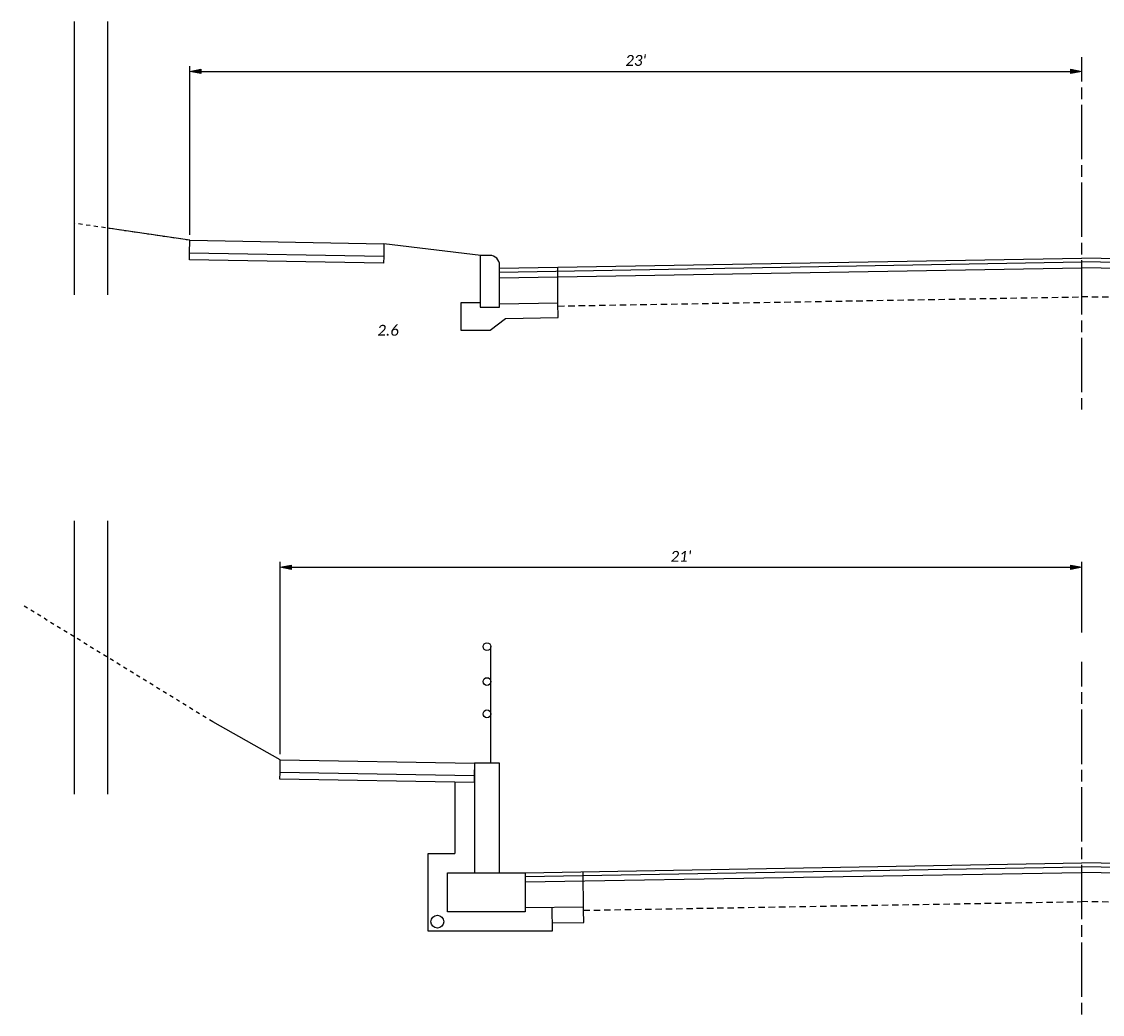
# Model space of a CAD drawing. Header units: feet. Extents: x 179.1 to 232.4, y 649.7 to 706.4.
# Tile 1 of 3: x 179.1 to 207, y 649.7 to 675.3. Entities that reach past the tile are written whole.
import ezdxf

# ---------------------------------------------------------------- set-up
doc = ezdxf.new("R2010")
doc.units = ezdxf.units.FT
doc.header["$MEASUREMENT"] = 0
for name, pattern in [('CL', [2, 0.3, -0.15, 1.4, -0.15]), ('cl5', [25, 1.25, -1.25, 20, -1.25, 1.25]), ('constlimit', [0]), ('OhDOT_USTN2', [0.11, 0.069, -0.041]), ('OhDOT_USTN3', [0.22, 0.165, -0.055])]:
    doc.linetypes.add(name, pattern=pattern)
for name, color, linetype in [('GE_X_CL', 7, 'CL'), ('PV_P_Curb', 120, 'Continuous'), ('PV_P_EOP', 7, 'Continuous'), ('PV_P_Walk', 231, 'Continuous'), ('PV_P_Wall', 201, 'Continuous'), ('PV_X_EOP', 7, 'OhDOT_USTN3'), ('RW_P_Const_Limits', 120, 'constlimit'), ('RW_X_CL_5', 6, 'cl5'), ('SH_TextM', 7, 'Continuous'), ('XS_P_Finished_Grade', 3, 'Continuous'), ('XS_X_Ground_Line', 3, 'OhDOT_USTN2')]:
    doc.layers.add(name, color=color, linetype=linetype)
doc.layers.add('SC_Scratch1', color=173, linetype='Continuous', plot=False)
doc.styles.add('30-LT', font='calibri.ttf')
doc.styles.add('Slanted-Normal', font='calibrii.ttf', dxfattribs={"height": 0.14})
doc.linetypes.add('ROWEXMD', pattern='A,0.8,-0.3,0.8,-0.45,["Ex R/W",30-LT,S=0.14,R=0,X=-0.35,Y=-0.07],-0.45,0.8,-0.3', length=3.9)
doc.dimstyles.new('Dec-1  Slanted', dxfattribs={"dimtxt": 0.14, "dimasz": 0.14, "dimexe": 0.07, "dimexo": 0.07, "dimgap": 0.07, "dimtad": 1, "dimdec": 1, "dimzin": 3, "dimdsep": 46, "dimtxsty": 'Slanted-Normal', "dimblk": 'Dim1', "dimcen": 0, "dimclrd": 95, "dimclre": 95, "dimclrt": 7, "dimaunit": 1, "dimadec": 3, "dimazin": 3, "dimtfac": 1, "dimtdec": 1, "dimtix": 1, "dimtofl": 0, "dimtmove": 1, "dimatfit": 3, "dimldrblk": 'Dim1', "dimfxl": 1, "dimtolj": 1, "dimtzin": 0, "dimlwd": -1, "dimlwe": -1, "dimarcsym": 0})

# ---------------------------------------------------------------- blocks, each defined once
blk = doc.blocks.new('Dim1')
h = blk.add_hatch(color=4)
h.dxf.hatch_style = 1
h.paths.add_polyline_path([(0, 0), (-1, -0.2), (-1, 0.2)])
at = {"color": 4}
blk.add_lwpolyline([(0, 0), (-1, -0.2), (-1, 0.2), (0, 0)], dxfattribs=at)
blk = doc.blocks.new('*D989')
at = {"layer": 'Defpoints', "color": 0, "transparency": 16777216}
for p in [(206.437, 673.978), (206.437, 673.978), (183.46, 669.629)]:
    blk.add_point(p, dxfattribs=at)
at = {"layer": 'SH_TextM', "color": 95, "linetype": 'Continuous', "transparency": 16777216}
for p, q in [((183.46, 669.769), (183.46, 674.118)), ((183.74, 673.978), (206.157, 673.978))]:
    blk.add_line(p, q, dxfattribs=at)
at = {"layer": 'SH_TextM', "color": 95, "transparency": 16777216, "xscale": 0.28, "yscale": 0.28, "zscale": 0.28, "rotation": 180}
blk.add_blockref('Dim1', (183.46, 673.978), dxfattribs=at)
at = {"layer": 'SH_TextM', "color": 95, "transparency": 16777216, "xscale": 0.28, "yscale": 0.28, "zscale": 0.28}
blk.add_blockref('Dim1', (206.437, 673.978), dxfattribs=at)
at = {"layer": 'SH_TextM', "color": 7, "transparency": 16777216, "insert": (194.948, 674.261), "char_height": 0.28, "attachment_point": 5, "style": 'Slanted-Normal'}
blk.add_mtext("\\A1;23'", dxfattribs=at)
blk = doc.blocks.new('*D990')
at = {"layer": 'Defpoints', "color": 0, "transparency": 16777216}
for p in [(206.437, 661.204), (206.437, 659.387), (185.79, 656.248)]:
    blk.add_point(p, dxfattribs=at)
at = {"layer": 'SH_TextM', "color": 95, "linetype": 'Continuous', "transparency": 16777216}
for p, q in [((185.79, 656.388), (185.79, 661.344)), ((206.437, 659.527), (206.437, 661.344)), ((186.07, 661.204), (206.157, 661.204))]:
    blk.add_line(p, q, dxfattribs=at)
at = {"layer": 'SH_TextM', "color": 95, "transparency": 16777216, "xscale": 0.28, "yscale": 0.28, "zscale": 0.28, "rotation": 180}
blk.add_blockref('Dim1', (185.79, 661.204), dxfattribs=at)
at = {"layer": 'SH_TextM', "color": 95, "transparency": 16777216, "xscale": 0.28, "yscale": 0.28, "zscale": 0.28}
blk.add_blockref('Dim1', (206.437, 661.204), dxfattribs=at)
at = {"layer": 'SH_TextM', "color": 7, "transparency": 16777216, "insert": (196.113, 661.486), "char_height": 0.28, "attachment_point": 5, "style": 'Slanted-Normal'}
blk.add_mtext("\\A1;21'", dxfattribs=at)

msp = doc.modelspace()

# ---------------------------------------------------------------- linework, layer by layer
at = {"layer": 'GE_X_CL'}
for points in [[(206.437, 665.266), (206.437, 674.346)], [(206.437, 649.687), (206.437, 658.767)]]:
    msp.add_lwpolyline(points, dxfattribs=at)
at = {"layer": 'PV_P_Curb'}
msp.add_lwpolyline([(190.939, 669.22), (190.939, 667.91), (191.439, 667.91), (191.439, 668.91), (191.439, 668.99, 0.414214), (191.189, 669.24), (190.959, 669.24, 0.414214)], format="xyb", close=True, dxfattribs=at)
at = {"layer": 'PV_P_EOP'}
for points in [[(191.439, 668.91), (206.437, 669.172)], [(221.434, 668.91), (206.437, 669.172)], [(191.439, 668.81), (206.437, 669.072)], [(191.439, 668.66), (206.437, 668.922)], [(221.434, 668.81), (206.437, 669.072)], [(221.434, 668.66), (206.437, 668.922)], [(192.096, 653.331), (206.437, 653.592)], [(221.434, 653.331), (206.437, 653.592)], [(192.096, 653.242), (206.437, 653.492)], [(192.096, 653.105), (206.437, 653.342)], [(221.434, 653.231), (206.437, 653.492)], [(221.434, 653.081), (206.437, 653.342)]]:
    msp.add_lwpolyline(points, dxfattribs=at)
at = {"layer": 'PV_P_Walk'}
for points in [[(183.46, 669.629), (188.459, 669.542), (188.453, 669.212), (183.454, 669.299), (183.46, 669.629)], [(188.453, 669.212), (188.451, 669.042), (183.451, 669.129), (183.454, 669.299)], [(185.79, 656.248), (190.789, 656.161), (190.783, 655.831), (185.784, 655.918), (185.79, 656.248)], [(190.783, 655.831), (190.78, 655.661), (185.781, 655.748), (185.784, 655.918)]]:
    msp.add_lwpolyline(points, dxfattribs=at)
at = {"layer": 'PV_P_Wall'}
for points in [[(191.214, 656.161), (191.214, 659.161)], [(190.096, 653.33), (192.096, 653.33), (192.096, 652.33), (190.096, 652.33), (190.096, 653.33)]]:
    msp.add_lwpolyline(points, dxfattribs=at)
msp.add_lwpolyline([(190.789, 653.33), (191.439, 653.33), (191.439, 656.161), (190.789, 656.161)], close=True, dxfattribs=at)
for centre in [(191.114, 659.161), (191.114, 658.261), (191.114, 657.429)]:
    msp.add_circle(centre, 0.1, dxfattribs=at)
at = {"layer": 'PV_X_EOP'}
for points in [[(192.945, 667.936), (206.437, 668.172)], [(221.434, 667.91), (206.437, 668.172)], [(193.602, 652.368), (206.437, 652.592)], [(221.434, 652.331), (206.437, 652.592)]]:
    msp.add_lwpolyline(points, dxfattribs=at)
at = {"layer": 'RW_P_Const_Limits'}
for points in [[(181.344, 668.224), (181.344, 675.263)], [(181.344, 655.363), (181.344, 662.401)]]:
    msp.add_lwpolyline(points, dxfattribs=at)
at = {"layer": 'RW_X_CL_5', "linetype": 'ROWEXMD', "ltscale": 0.9}
for points in [[(180.488, 668.224), (180.488, 675.263)], [(180.488, 655.363), (180.488, 662.401)]]:
    msp.add_lwpolyline(points, dxfattribs=at)
at = {"layer": 'SC_Scratch1'}
msp.add_lwpolyline([(190.439, 667.314), (191.2, 667.314), (191.588, 667.612), (192.95, 667.636)], dxfattribs=at)
at = {"layer": 'SH_TextM'}
for points in [[(191.437, 667.99), (192.944, 668.016), (192.938, 668.936)], [(190.939, 668.019), (190.439, 668.019), (190.439, 667.314), (191.2, 667.314), (191.588, 667.612), (192.95, 667.636), (192.944, 668.016)], [(190.289, 655.669), (190.289, 653.83)], [(189.596, 652.722), (189.596, 653.83), (190.289, 653.83)], [(193.602, 652.368), (193.596, 653.368)], [(192.783, 652.449), (192.794, 651.83), (189.596, 651.83), (189.596, 652.723)], [(192.096, 652.443), (193.603, 652.456)], [(193.607, 652.056), (193.603, 652.368)], [(192.788, 652.049), (193.607, 652.056)]]:
    msp.add_lwpolyline(points, dxfattribs=at)
msp.add_circle((189.837, 652.074), 0.165, dxfattribs=at)
at = {"layer": 'XS_P_Finished_Grade'}
for points in [[(183.46, 669.629), (181.344, 669.94)], [(190.959, 669.24), (188.459, 669.542)], [(185.79, 656.248), (184.049, 657.223)]]:
    msp.add_lwpolyline(points, dxfattribs=at)
at = {"layer": 'XS_X_Ground_Line'}
for points in [[(183.46, 669.629), (180.488, 670.066)], [(184.049, 657.223), (179.125, 660.244)]]:
    msp.add_lwpolyline(points, dxfattribs=at)

# ---------------------------------------------------------------- texts
at = {"layer": 'SC_Scratch1', "insert": (188.29, 667.451), "char_height": 0.28, "width": 1.10339, "attachment_point": 1, "style": 'Slanted-Normal'}
msp.add_mtext('2.6', dxfattribs=at)

# ---------------------------------------------------------------- dimensions: what is measured, and where the dimension line sits
at = {"layer": 'SH_TextM'}
dim = msp.add_linear_dim(base=(206.437, 673.978), p1=(183.46, 669.629), p2=(206.437, 673.978), dimstyle='Dec-1  Slanted', override={"dimdec": 0, "dimpost": "'"}, dxfattribs=at)
dim.commit()
dim.dimension.update_dxf_attribs({"geometry": '*D989', "text_midpoint": (194.948, 674.261)})
dim = msp.add_linear_dim(base=(206.437, 661.204), p1=(185.79, 656.248), p2=(206.437, 659.387), text="21'", dimstyle='Dec-1  Slanted', override={"dimpost": "'"}, dxfattribs=at)
dim.commit()
dim.dimension.update_dxf_attribs({"geometry": '*D990', "text_midpoint": (196.113, 661.486)})

doc.saveas('drawing.dxf')
